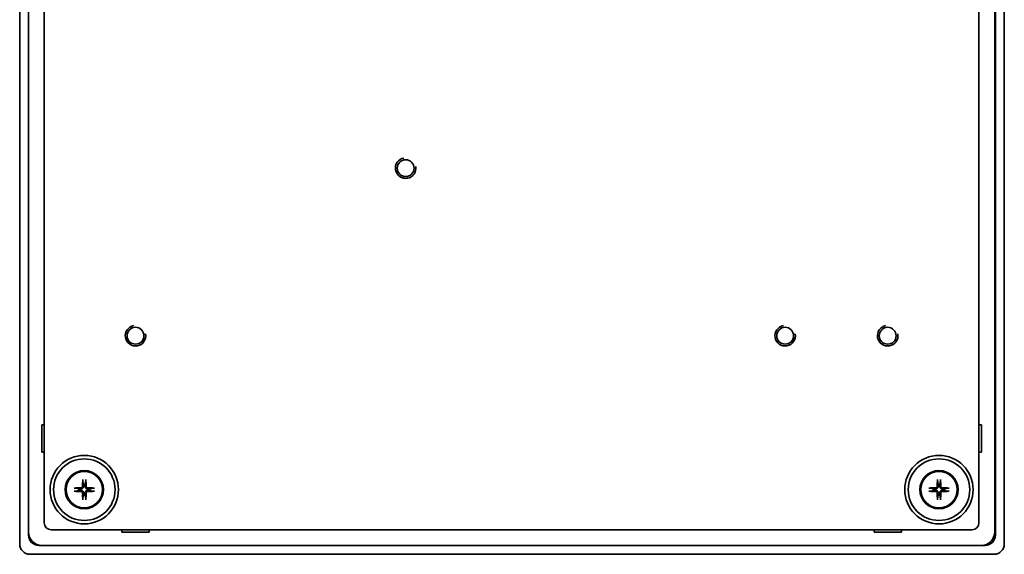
# Model space of a CAD drawing. Header units: millimetres. Extents: x 31 to 427, y 135 to 291.
# Tile 3 of 5: x 283 to 427, y 135 to 213. Entities that reach past the tile are written whole.
import ezdxf

# ---------------------------------------------------------------- set-up
doc = ezdxf.new("R2010")
doc.units = ezdxf.units.MM
doc.layers.add('Visible (ISO)', color=7, linetype='Continuous', lineweight=35)
doc.layers.add('Visible Narrow (ISO)', color=7, linetype='Continuous', lineweight=35)

msp = doc.modelspace()

# ---------------------------------------------------------------- linework, layer by layer
at = {"layer": 'Visible (ISO)'}
for p, q in [((282.61, 136.43), (282.61, 277.43)), ((426.61, 277.43), (426.61, 136.43)), ((283.91, 137.73), (283.91, 276.13)), ((283.91, 138.23), (283.91, 275.53)), ((425.21, 275.53), (425.21, 138.23)), ((425.31, 276.13), (425.31, 137.73)), ((286.21, 139.53), (286.21, 274.23)), ((422.91, 274.23), (422.91, 139.53)), ((286.21, 153.88), (285.86, 153.88)), ((285.86, 153.88), (285.86, 149.88)), ((423.26, 153.88), (422.91, 153.88)), ((423.26, 149.88), (423.26, 153.88)), ((285.86, 149.88), (286.21, 149.88)), ((422.91, 149.88), (423.26, 149.88)), ((291.83, 145.72), (291.92, 145.19)), ((292.2, 145.19), (292.3, 145.72)), ((416.83, 145.72), (416.92, 145.19)), ((417.2, 145.19), (417.3, 145.72)), ((291.26, 144.52), (290.72, 144.61)), ((290.72, 144.15), (291.26, 144.24)), ((293.41, 144.61), (292.87, 144.52)), ((292.87, 144.24), (293.41, 144.15)), ((416.26, 144.52), (415.72, 144.61)), ((415.72, 144.15), (416.26, 144.24)), ((418.41, 144.61), (417.87, 144.52)), ((417.87, 144.24), (418.41, 144.15)), ((291.92, 143.57), (291.83, 143.04)), ((292.3, 143.04), (292.2, 143.57)), ((416.92, 143.57), (416.83, 143.04)), ((417.3, 143.04), (417.2, 143.57)), ((421.91, 138.53), (287.21, 138.53)), ((297.56, 138.53), (297.56, 138.18)), ((301.56, 138.18), (301.56, 138.53)), ((407.56, 138.53), (407.56, 138.18)), ((411.56, 138.18), (411.56, 138.53)), ((297.56, 138.18), (301.56, 138.18)), ((407.56, 138.18), (411.56, 138.18)), ((423.81, 136.23), (285.41, 136.23)), ((423.21, 136.23), (285.91, 136.23)), ((425.12, 134.93), (284.11, 134.93))]:
    msp.add_line(p, q, dxfattribs=at)
for centre, radius in [((339.06, 191.38), 1.23), ((299.56, 166.88), 1.23), ((394.56, 166.88), 1.23), ((409.56, 166.88), 1.23), ((292.06, 144.38), 5), ((292.06, 144.38), 4.5), ((417.06, 144.38), 5), ((417.06, 144.38), 4.5), ((292.06, 144.38), 2.8), ((292.06, 144.38), 2.66), ((417.06, 144.38), 2.8), ((417.06, 144.38), 2.66)]:
    msp.add_circle(centre, radius, dxfattribs=at)
for centre, radius, start, end in [((292.06, 144.38), 0.82, 170.2062, 189.7938), ((292.06, 144.38), 0.82, 80.2062, 99.7938), ((292.06, 144.38), 0.82, 350.2062, 9.7938), ((417.06, 144.38), 0.82, 170.2062, 189.7938), ((417.06, 144.38), 0.82, 80.2062, 99.7938), ((417.06, 144.38), 0.82, 350.2062, 9.7938), ((292.06, 144.38), 0.82, 260.2062, 279.7938), ((417.06, 144.38), 0.82, 260.2062, 279.7938), ((287.21, 139.53), 1, 180, 270), ((421.91, 139.53), 1, 270, 0), ((285.91, 138.23), 2, 180, 270), ((285.41, 137.73), 1.5, 180, 270), ((423.21, 138.23), 2, 270, 0), ((423.81, 137.73), 1.5, 270, 0)]:
    msp.add_arc(centre, radius, start, end, dxfattribs=at)
for centre, major_axis, ratio, start_param, end_param in [((292.24, 144.38), (-0.03, -5), 0.087156, 4.415203, 4.62138), ((291.89, 144.38), (-0.03, 5), 0.087156, 4.803398, 5.009575), ((417.24, 144.38), (-0.03, -5), 0.087156, 4.415203, 4.62138), ((416.89, 144.38), (-0.03, 5), 0.087156, 4.803398, 5.009575), ((292.06, 144.21), (-5, -0.03), 0.087156, 4.803398, 5.009575), ((292.06, 144.55), (5, -0.03), 0.087156, 4.415203, 4.62138), ((292.06, 144.21), (-5, 0.03), 0.087156, 4.415203, 4.62138), ((292.06, 144.55), (5, 0.03), 0.087156, 4.803398, 5.009575), ((417.06, 144.21), (-5, -0.03), 0.087156, 4.803398, 5.009575), ((417.06, 144.55), (5, -0.03), 0.087156, 4.415203, 4.62138), ((417.06, 144.21), (-5, 0.03), 0.087156, 4.415203, 4.62138), ((417.06, 144.55), (5, 0.03), 0.087156, 4.803398, 5.009575), ((292.24, 144.38), (0.03, -5), 0.087156, 4.803398, 5.009575), ((291.89, 144.38), (0.03, 5), 0.087156, 4.415203, 4.62138), ((417.24, 144.38), (0.03, -5), 0.087156, 4.803398, 5.009575), ((416.89, 144.38), (0.03, 5), 0.087156, 4.415203, 4.62138), ((284.12, 136.43), (-1.06, -1.06), 0.997265, 5.499157, 7.067214), ((425.11, 136.43), (1.06, -1.06), 0.997265, 5.499157, 7.067214)]:
    msp.add_ellipse(centre, major_axis=major_axis, ratio=ratio, start_param=start_param, end_param=end_param, dxfattribs=at)
for points, knots in [([(291.83, 145.72), (291.83, 145.73), (291.83, 145.74), (291.83, 145.75), (291.83, 145.76), (291.83, 145.79), (291.83, 145.8), (291.83, 145.83), (291.83, 145.84), (291.83, 145.85)], [0.03494178, 0.03494178, 0.03494178, 0.03494178, 0.03800763, 0.03800763, 0.04180103, 0.04180103, 0.04564348, 0.04564348, 0.04856487, 0.04856487, 0.04856487, 0.04856487]), ([(292.3, 145.85), (292.3, 145.84), (292.3, 145.83), (292.3, 145.8), (292.3, 145.79), (292.3, 145.76), (292.3, 145.75), (292.3, 145.74), (292.3, 145.73), (292.3, 145.72)], [0.01238182, 0.01238182, 0.01238182, 0.01238182, 0.01530321, 0.01530321, 0.01914565, 0.01914565, 0.02293905, 0.02293905, 0.02600491, 0.02600491, 0.02600491, 0.02600491]), ([(416.83, 145.72), (416.83, 145.73), (416.83, 145.74), (416.83, 145.75), (416.83, 145.76), (416.83, 145.79), (416.83, 145.8), (416.83, 145.83), (416.83, 145.84), (416.83, 145.85)], [0.03494178, 0.03494178, 0.03494178, 0.03494178, 0.03800763, 0.03800763, 0.04180103, 0.04180103, 0.04564348, 0.04564348, 0.04856487, 0.04856487, 0.04856487, 0.04856487]), ([(417.3, 145.85), (417.3, 145.84), (417.3, 145.83), (417.3, 145.8), (417.3, 145.79), (417.3, 145.76), (417.3, 145.75), (417.3, 145.74), (417.3, 145.73), (417.3, 145.72)], [0.01238182, 0.01238182, 0.01238182, 0.01238182, 0.01530321, 0.01530321, 0.01914565, 0.01914565, 0.02293905, 0.02293905, 0.02600491, 0.02600491, 0.02600491, 0.02600491]), ([(290.6, 144.62), (290.61, 144.62), (290.62, 144.62), (290.64, 144.62), (290.66, 144.62), (290.68, 144.62), (290.69, 144.62), (290.71, 144.62), (290.72, 144.61), (290.72, 144.61)], [0.01238182, 0.01238182, 0.01238182, 0.01238182, 0.01530321, 0.01530321, 0.01914565, 0.01914565, 0.02293905, 0.02293905, 0.02600491, 0.02600491, 0.02600491, 0.02600491]), ([(290.72, 144.15), (290.72, 144.15), (290.71, 144.15), (290.69, 144.15), (290.68, 144.15), (290.66, 144.15), (290.64, 144.15), (290.62, 144.15), (290.61, 144.15), (290.6, 144.15)], [0.03494178, 0.03494178, 0.03494178, 0.03494178, 0.03800763, 0.03800763, 0.04180103, 0.04180103, 0.04564348, 0.04564348, 0.04856487, 0.04856487, 0.04856487, 0.04856487]), ([(291.81, 144.84), (291.8, 144.81), (291.8, 144.79), (291.78, 144.74), (291.76, 144.72), (291.73, 144.68), (291.71, 144.67), (291.66, 144.65), (291.63, 144.64), (291.61, 144.64)], [0, 0, 0, 0, 0.00746444, 0.00746444, 0.01492888, 0.01492888, 0.02239448, 0.02239448, 0.0296341, 0.0296341, 0.0296341, 0.0296341]), ([(291.94, 144.84), (291.94, 144.8), (291.94, 144.77), (291.92, 144.71), (291.91, 144.69), (291.88, 144.64), (291.86, 144.62), (291.83, 144.58), (291.81, 144.56), (291.76, 144.54), (291.74, 144.53), (291.68, 144.51), (291.64, 144.51), (291.61, 144.51)], [0.14617895, 0.14617895, 0.14617895, 0.14617895, 0.15719845, 0.15719845, 0.16492764, 0.16492764, 0.17265682, 0.17265682, 0.18038601, 0.18038601, 0.1881152, 0.1881152, 0.1991347, 0.1991347, 0.1991347, 0.1991347]), ([(291.61, 144.26), (291.64, 144.26), (291.68, 144.25), (291.74, 144.24), (291.76, 144.23), (291.81, 144.2), (291.83, 144.18), (291.86, 144.15), (291.88, 144.13), (291.91, 144.08), (291.92, 144.05), (291.94, 144), (291.94, 143.96), (291.94, 143.93)], [0.14617895, 0.14617895, 0.14617895, 0.14617895, 0.15719845, 0.15719845, 0.16492764, 0.16492764, 0.17265682, 0.17265682, 0.18038601, 0.18038601, 0.1881152, 0.1881152, 0.1991347, 0.1991347, 0.1991347, 0.1991347]), ([(291.61, 144.12), (291.63, 144.12), (291.66, 144.12), (291.71, 144.1), (291.73, 144.08), (291.77, 144.05), (291.78, 144.02), (291.8, 143.98), (291.8, 143.95), (291.81, 143.93)], [0, 0, 0, 0, 0.00746444, 0.00746444, 0.01492888, 0.01492888, 0.02239448, 0.02239448, 0.0296341, 0.0296341, 0.0296341, 0.0296341]), ([(292.52, 144.51), (292.48, 144.51), (292.45, 144.51), (292.39, 144.53), (292.37, 144.54), (292.32, 144.56), (292.3, 144.58), (292.26, 144.62), (292.25, 144.64), (292.22, 144.69), (292.21, 144.71), (292.19, 144.77), (292.19, 144.8), (292.19, 144.84)], [0.14617895, 0.14617895, 0.14617895, 0.14617895, 0.15719845, 0.15719845, 0.16492764, 0.16492764, 0.17265682, 0.17265682, 0.18038601, 0.18038601, 0.1881152, 0.1881152, 0.1991347, 0.1991347, 0.1991347, 0.1991347]), ([(292.19, 143.93), (292.19, 143.96), (292.19, 144), (292.21, 144.05), (292.22, 144.08), (292.25, 144.13), (292.26, 144.15), (292.3, 144.18), (292.32, 144.2), (292.37, 144.23), (292.39, 144.24), (292.45, 144.25), (292.48, 144.26), (292.52, 144.26)], [0.14617895, 0.14617895, 0.14617895, 0.14617895, 0.15719845, 0.15719845, 0.16492764, 0.16492764, 0.17265682, 0.17265682, 0.18038601, 0.18038601, 0.1881152, 0.1881152, 0.1991347, 0.1991347, 0.1991347, 0.1991347]), ([(292.52, 144.64), (292.49, 144.64), (292.47, 144.65), (292.42, 144.67), (292.4, 144.68), (292.36, 144.72), (292.35, 144.74), (292.33, 144.79), (292.32, 144.81), (292.32, 144.84)], [0, 0, 0, 0, 0.00746444, 0.00746444, 0.01492888, 0.01492888, 0.02239448, 0.02239448, 0.0296341, 0.0296341, 0.0296341, 0.0296341]), ([(292.32, 143.93), (292.32, 143.95), (292.33, 143.98), (292.35, 144.03), (292.36, 144.05), (292.4, 144.08), (292.42, 144.1), (292.47, 144.12), (292.5, 144.12), (292.52, 144.12)], [0, 0, 0, 0, 0.00746444, 0.00746444, 0.01492888, 0.01492888, 0.02239448, 0.02239448, 0.0296341, 0.0296341, 0.0296341, 0.0296341]), ([(293.41, 144.61), (293.41, 144.61), (293.42, 144.62), (293.43, 144.62), (293.45, 144.62), (293.47, 144.62), (293.48, 144.62), (293.51, 144.62), (293.52, 144.62), (293.53, 144.62)], [0.03494178, 0.03494178, 0.03494178, 0.03494178, 0.03800763, 0.03800763, 0.04180103, 0.04180103, 0.04564348, 0.04564348, 0.04856487, 0.04856487, 0.04856487, 0.04856487]), ([(293.53, 144.15), (293.52, 144.15), (293.51, 144.15), (293.48, 144.15), (293.47, 144.15), (293.45, 144.15), (293.43, 144.15), (293.42, 144.15), (293.41, 144.15), (293.41, 144.15)], [0.01238182, 0.01238182, 0.01238182, 0.01238182, 0.01530321, 0.01530321, 0.01914565, 0.01914565, 0.02293905, 0.02293905, 0.02600491, 0.02600491, 0.02600491, 0.02600491]), ([(415.6, 144.62), (415.61, 144.62), (415.62, 144.62), (415.64, 144.62), (415.66, 144.62), (415.68, 144.62), (415.69, 144.62), (415.71, 144.62), (415.72, 144.61), (415.72, 144.61)], [0.01238182, 0.01238182, 0.01238182, 0.01238182, 0.01530321, 0.01530321, 0.01914565, 0.01914565, 0.02293905, 0.02293905, 0.02600491, 0.02600491, 0.02600491, 0.02600491]), ([(415.72, 144.15), (415.72, 144.15), (415.71, 144.15), (415.69, 144.15), (415.68, 144.15), (415.66, 144.15), (415.64, 144.15), (415.62, 144.15), (415.61, 144.15), (415.6, 144.15)], [0.03494178, 0.03494178, 0.03494178, 0.03494178, 0.03800763, 0.03800763, 0.04180103, 0.04180103, 0.04564348, 0.04564348, 0.04856487, 0.04856487, 0.04856487, 0.04856487]), ([(416.81, 144.84), (416.8, 144.81), (416.8, 144.79), (416.78, 144.74), (416.76, 144.72), (416.73, 144.68), (416.71, 144.67), (416.66, 144.65), (416.63, 144.64), (416.61, 144.64)], [0, 0, 0, 0, 0.00746444, 0.00746444, 0.01492888, 0.01492888, 0.02239448, 0.02239448, 0.0296341, 0.0296341, 0.0296341, 0.0296341]), ([(416.94, 144.84), (416.94, 144.8), (416.94, 144.77), (416.92, 144.71), (416.91, 144.69), (416.88, 144.64), (416.86, 144.62), (416.83, 144.58), (416.81, 144.56), (416.76, 144.54), (416.74, 144.53), (416.68, 144.51), (416.64, 144.51), (416.61, 144.51)], [0.14617895, 0.14617895, 0.14617895, 0.14617895, 0.15719845, 0.15719845, 0.16492764, 0.16492764, 0.17265682, 0.17265682, 0.18038601, 0.18038601, 0.1881152, 0.1881152, 0.1991347, 0.1991347, 0.1991347, 0.1991347]), ([(416.61, 144.26), (416.64, 144.26), (416.68, 144.25), (416.74, 144.24), (416.76, 144.23), (416.81, 144.2), (416.83, 144.18), (416.86, 144.15), (416.88, 144.13), (416.91, 144.08), (416.92, 144.05), (416.94, 144), (416.94, 143.96), (416.94, 143.93)], [0.14617895, 0.14617895, 0.14617895, 0.14617895, 0.15719845, 0.15719845, 0.16492764, 0.16492764, 0.17265682, 0.17265682, 0.18038601, 0.18038601, 0.1881152, 0.1881152, 0.1991347, 0.1991347, 0.1991347, 0.1991347]), ([(416.61, 144.12), (416.63, 144.12), (416.66, 144.12), (416.71, 144.1), (416.73, 144.08), (416.77, 144.05), (416.78, 144.02), (416.8, 143.98), (416.8, 143.95), (416.81, 143.93)], [0, 0, 0, 0, 0.00746444, 0.00746444, 0.01492888, 0.01492888, 0.02239448, 0.02239448, 0.0296341, 0.0296341, 0.0296341, 0.0296341]), ([(417.52, 144.51), (417.48, 144.51), (417.45, 144.51), (417.39, 144.53), (417.37, 144.54), (417.32, 144.56), (417.3, 144.58), (417.26, 144.62), (417.25, 144.64), (417.22, 144.69), (417.21, 144.71), (417.19, 144.77), (417.19, 144.8), (417.19, 144.84)], [0.14617895, 0.14617895, 0.14617895, 0.14617895, 0.15719845, 0.15719845, 0.16492764, 0.16492764, 0.17265682, 0.17265682, 0.18038601, 0.18038601, 0.1881152, 0.1881152, 0.1991347, 0.1991347, 0.1991347, 0.1991347]), ([(417.19, 143.93), (417.19, 143.96), (417.19, 144), (417.21, 144.05), (417.22, 144.08), (417.25, 144.13), (417.26, 144.15), (417.3, 144.18), (417.32, 144.2), (417.37, 144.23), (417.39, 144.24), (417.45, 144.25), (417.48, 144.26), (417.52, 144.26)], [0.14617895, 0.14617895, 0.14617895, 0.14617895, 0.15719845, 0.15719845, 0.16492764, 0.16492764, 0.17265682, 0.17265682, 0.18038601, 0.18038601, 0.1881152, 0.1881152, 0.1991347, 0.1991347, 0.1991347, 0.1991347]), ([(417.52, 144.64), (417.49, 144.64), (417.47, 144.65), (417.42, 144.67), (417.4, 144.68), (417.36, 144.72), (417.35, 144.74), (417.33, 144.79), (417.32, 144.81), (417.32, 144.84)], [0, 0, 0, 0, 0.00746444, 0.00746444, 0.01492888, 0.01492888, 0.02239448, 0.02239448, 0.0296341, 0.0296341, 0.0296341, 0.0296341]), ([(417.32, 143.93), (417.32, 143.95), (417.33, 143.98), (417.35, 144.03), (417.36, 144.05), (417.4, 144.08), (417.42, 144.1), (417.47, 144.12), (417.5, 144.12), (417.52, 144.12)], [0, 0, 0, 0, 0.00746444, 0.00746444, 0.01492888, 0.01492888, 0.02239448, 0.02239448, 0.0296341, 0.0296341, 0.0296341, 0.0296341]), ([(418.41, 144.61), (418.41, 144.61), (418.42, 144.62), (418.43, 144.62), (418.45, 144.62), (418.47, 144.62), (418.48, 144.62), (418.51, 144.62), (418.52, 144.62), (418.53, 144.62)], [0.03494178, 0.03494178, 0.03494178, 0.03494178, 0.03800763, 0.03800763, 0.04180103, 0.04180103, 0.04564348, 0.04564348, 0.04856487, 0.04856487, 0.04856487, 0.04856487]), ([(418.53, 144.15), (418.52, 144.15), (418.51, 144.15), (418.48, 144.15), (418.47, 144.15), (418.45, 144.15), (418.43, 144.15), (418.42, 144.15), (418.41, 144.15), (418.41, 144.15)], [0.01238182, 0.01238182, 0.01238182, 0.01238182, 0.01530321, 0.01530321, 0.01914565, 0.01914565, 0.02293905, 0.02293905, 0.02600491, 0.02600491, 0.02600491, 0.02600491]), ([(291.83, 142.92), (291.83, 142.93), (291.83, 142.94), (291.83, 142.96), (291.83, 142.98), (291.83, 143), (291.83, 143.01), (291.83, 143.03), (291.83, 143.04), (291.83, 143.04)], [0.01238182, 0.01238182, 0.01238182, 0.01238182, 0.01530321, 0.01530321, 0.01914565, 0.01914565, 0.02293905, 0.02293905, 0.02600491, 0.02600491, 0.02600491, 0.02600491]), ([(292.3, 143.04), (292.3, 143.04), (292.3, 143.03), (292.3, 143.01), (292.3, 143), (292.3, 142.98), (292.3, 142.96), (292.3, 142.94), (292.3, 142.93), (292.3, 142.92)], [0.03494178, 0.03494178, 0.03494178, 0.03494178, 0.03800763, 0.03800763, 0.04180103, 0.04180103, 0.04564348, 0.04564348, 0.04856487, 0.04856487, 0.04856487, 0.04856487]), ([(416.83, 142.92), (416.83, 142.93), (416.83, 142.94), (416.83, 142.96), (416.83, 142.98), (416.83, 143), (416.83, 143.01), (416.83, 143.03), (416.83, 143.04), (416.83, 143.04)], [0.01238182, 0.01238182, 0.01238182, 0.01238182, 0.01530321, 0.01530321, 0.01914565, 0.01914565, 0.02293905, 0.02293905, 0.02600491, 0.02600491, 0.02600491, 0.02600491]), ([(417.3, 143.04), (417.3, 143.04), (417.3, 143.03), (417.3, 143.01), (417.3, 143), (417.3, 142.98), (417.3, 142.96), (417.3, 142.94), (417.3, 142.93), (417.3, 142.92)], [0.03494178, 0.03494178, 0.03494178, 0.03494178, 0.03800763, 0.03800763, 0.04180103, 0.04180103, 0.04564348, 0.04564348, 0.04856487, 0.04856487, 0.04856487, 0.04856487])]:
    msp.add_open_spline(points, degree=3, knots=knots, dxfattribs=at)
for points, weights in [([(291.61, 144.51), (291.48, 144.51), (291.26, 144.52)], [1.6075121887, 1.31899444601, 1]), ([(291.26, 144.24), (291.48, 144.25), (291.61, 144.26)], [1, 1.31899444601, 1.6075121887]), ([(291.92, 145.19), (291.93, 144.97), (291.94, 144.84)], [1, 1.31899444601, 1.6075121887]), ([(292.19, 144.84), (292.19, 144.97), (292.2, 145.19)], [1.6075121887, 1.31899444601, 1]), ([(292.87, 144.52), (292.65, 144.51), (292.52, 144.51)], [1, 1.31899444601, 1.6075121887]), ([(292.52, 144.26), (292.65, 144.25), (292.87, 144.24)], [1.6075121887, 1.31899444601, 1]), ([(416.61, 144.51), (416.48, 144.51), (416.26, 144.52)], [1.6075121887, 1.31899444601, 1]), ([(416.26, 144.24), (416.48, 144.25), (416.61, 144.26)], [1, 1.31899444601, 1.6075121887]), ([(416.92, 145.19), (416.93, 144.97), (416.94, 144.84)], [1, 1.31899444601, 1.6075121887]), ([(417.19, 144.84), (417.19, 144.97), (417.2, 145.19)], [1.6075121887, 1.31899444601, 1]), ([(417.87, 144.52), (417.65, 144.51), (417.52, 144.51)], [1, 1.31899444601, 1.6075121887]), ([(417.52, 144.26), (417.65, 144.25), (417.87, 144.24)], [1.6075121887, 1.31899444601, 1]), ([(291.94, 143.93), (291.93, 143.8), (291.92, 143.57)], [1.6075121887, 1.31899444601, 1]), ([(292.2, 143.57), (292.19, 143.8), (292.19, 143.93)], [1, 1.31899444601, 1.6075121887]), ([(416.94, 143.93), (416.93, 143.8), (416.92, 143.57)], [1.6075121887, 1.31899444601, 1]), ([(417.2, 143.57), (417.19, 143.8), (417.19, 143.93)], [1, 1.31899444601, 1.6075121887])]:
    msp.add_rational_spline(points, weights, degree=2, dxfattribs=at)
at = {"layer": 'Visible Narrow (ISO)'}
for centre in [(339.06, 191.38), (299.56, 166.88), (394.56, 166.88), (409.56, 166.88)]:
    msp.add_arc(centre, 1.5, 100, 10, dxfattribs=at)

doc.saveas('drawing.dxf')
